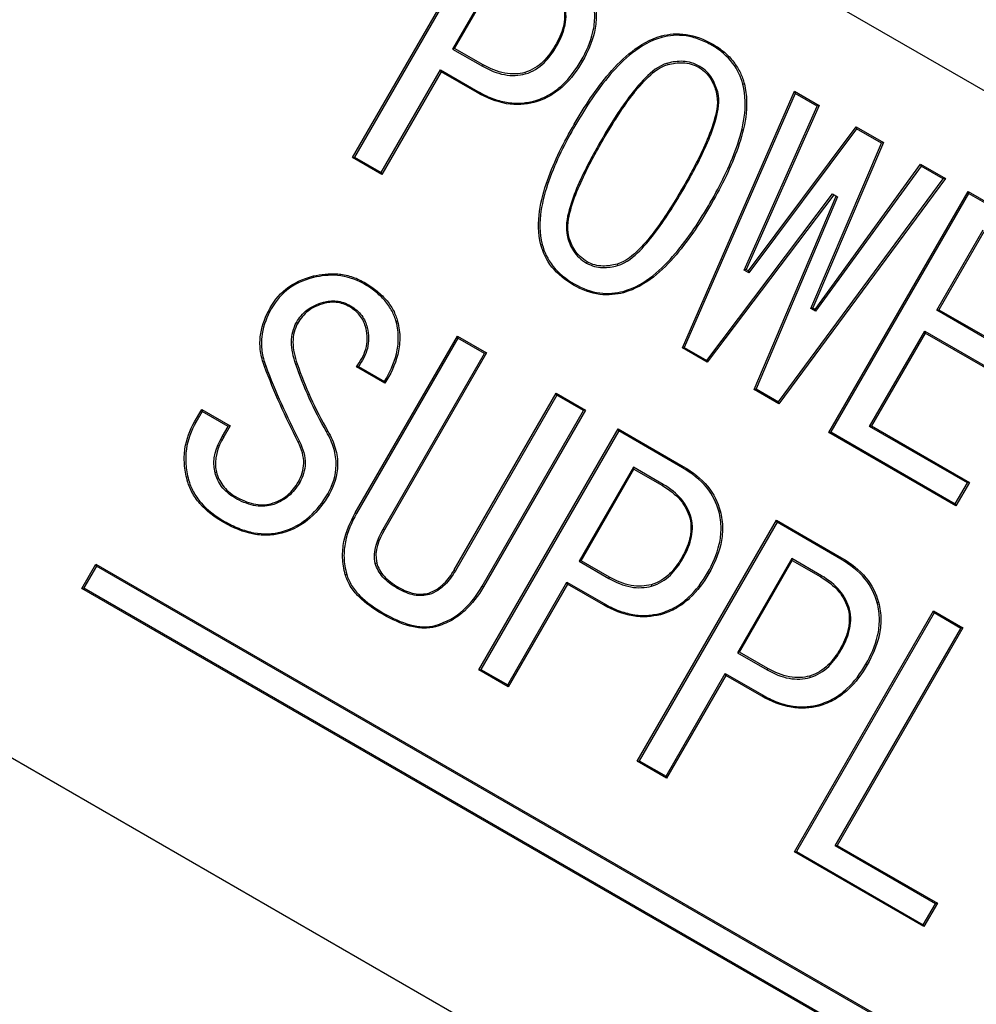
# Model space of a CAD drawing. Header units: millimetres. Extents: x 19 to 819, y 19 to 629.
# Tile 7 of 17: x 172.67 to 179.48, y 201.23 to 208.24. Entities that reach past the tile are written whole.
import ezdxf

# ---------------------------------------------------------------- set-up
doc = ezdxf.new("R2010")
doc.units = ezdxf.units.MM
doc.header["$LTSCALE"] = 3
doc.linetypes.add('SLD-Center', pattern=[19.05, 15.24, -1.27, 1.27, -1.27])
doc.linetypes.add('SLD-Solid', pattern=[0])
doc.layers.add('CENTER', color=40, linetype='SLD-Center')
doc.layers.add('DIMENSIONS', color=140, linetype='SLD-Solid', lineweight=25)
doc.styles.add('SLDTEXTSTYLE0', font='TXT', dxfattribs={"width": 0.7})
doc.dimstyles.new('SLDDIMSTYLE3', dxfattribs={"dimtxt": 6.474023, "dimasz": 9.906, "dimexe": 0, "dimexo": 0.0625, "dimgap": 1.618506, "dimtad": 0, "dimtih": 1, "dimtoh": 1, "dimrnd": 1e-09, "dimzin": 4, "dimdsep": 46, "dimtxsty": 'SLDTEXTSTYLE0', "dimsah": 1, "dimcen": 0, "dimadec": 0, "dimazin": 1, "dimtfac": 1, "dimtofl": 0, "dimtmove": 0, "dimatfit": 3, "dimfxl": 0, "dimfrac": 2, "dimtolj": 1, "dimtzin": 12, "dimarcsym": 0})

# ---------------------------------------------------------------- blocks, each defined once
blk = doc.blocks.new('_D_6')
at = {"layer": 'DIMENSIONS'}
for p, q in [((160.0161, 192.1623), (133.1871, 162.2732)), ((87.6302, 171.6747), (85.4563, 171.6747)), ((85.4563, 171.6747), (85.4563, 161.3854)), ((106.8684, 171.6747), (109.0424, 171.6747)), ((109.0424, 171.6747), (109.0424, 161.3854)), ((133.1871, 162.2732), (116.5183, 162.2732)), ((85.4563, 161.3854), (87.6302, 161.3854)), ((109.0424, 161.3854), (106.8684, 161.3854))]:
    blk.add_line(p, q, dxfattribs=at)
blk.add_solid([(160.0161, 192.1623), (152.2649, 185.8085), (154.5331, 183.7725)], dxfattribs=at)
at = {"layer": 'DIMENSIONS', "char_height": 6.35, "attachment_point": 1, "style": 'SLDTEXTSTYLE0'}
for s, insert in [('%%c', (82.7428, 181.3097)), ('70.0', (92.5177, 181.3097)), ('2.76', (87.6302, 169.571)), ('B.C.', (88.3064, 157.8323))]:
    blk.add_mtext(s, dxfattribs=dict(at, insert=insert))

msp = doc.modelspace()

# ---------------------------------------------------------------- linework, layer by layer
for p, q in [((196.988091, 197.659061), (172.226384, 211.955239)), ((175.038578, 207.25917), (176.029727, 208.97589)), ((176.033298, 208.961478), (175.052455, 207.262609)), ((176.137966, 208.702607), (175.751012, 208.032383)), ((175.765279, 208.036496), (176.141927, 208.68887)), ((177.23771, 208.125805), (177.240121, 208.115497)), ((175.765279, 208.036496), (175.751012, 208.032383)), ((175.751012, 208.032383), (175.962562, 207.910245)), ((175.967841, 207.919547), (175.765279, 208.036496)), ((176.481837, 208.057272), (176.490563, 208.051784)), ((177.603251, 208.067415), (177.5979, 208.058153)), ((176.675592, 207.945408), (176.666477, 207.950221)), ((175.243051, 207.152568), (175.665085, 207.883552)), ((175.669045, 207.869815), (175.247011, 207.138831)), ((175.669045, 207.869815), (175.665085, 207.883552)), ((175.665085, 207.883552), (175.929319, 207.730997)), ((175.924449, 207.722358), (175.669045, 207.869815)), ((175.967841, 207.919547), (175.962562, 207.910245)), ((176.265285, 207.865245), (176.267769, 207.854952)), ((177.284737, 207.922513), (177.281886, 207.932133)), ((177.506641, 207.900082), (177.51173, 207.908607)), ((177.387122, 205.903238), (178.184516, 207.731822)), ((177.628212, 207.724208), (177.637953, 207.726613)), ((178.184516, 207.731822), (178.360656, 207.630127)), ((178.184516, 207.731822), (178.189151, 207.716796)), ((178.189151, 207.716796), (177.400048, 205.907225)), ((178.34727, 207.625506), (178.189151, 207.716796)), ((177.826168, 206.458524), (178.34727, 207.625506)), ((178.360656, 207.630127), (177.839555, 206.463146)), ((178.360656, 207.630127), (178.34727, 207.625506)), ((176.616837, 207.497879), (176.625561, 207.492391)), ((177.857169, 206.452976), (178.624868, 207.477585)), ((178.627432, 207.463754), (177.859733, 206.439146)), ((178.624868, 207.477585), (178.818622, 207.365721)), ((178.624868, 207.477585), (178.627432, 207.463754)), ((178.805363, 207.361026), (178.627432, 207.463754)), ((176.819399, 207.380929), (176.810276, 207.385727)), ((178.301875, 206.183875), (178.805363, 207.361026)), ((178.818622, 207.365721), (178.315135, 206.18857)), ((178.818622, 207.365721), (178.805363, 207.361026)), ((175.038578, 207.25917), (175.052455, 207.262609)), ((175.247011, 207.138831), (175.038578, 207.25917)), ((175.052455, 207.262609), (175.243051, 207.152568)), ((178.332749, 206.1784), (179.082834, 207.213178)), ((179.085525, 207.199274), (178.33544, 206.164496)), ((179.082834, 207.213178), (179.258974, 207.111483)), ((179.082834, 207.213178), (179.085525, 207.199274)), ((179.243644, 207.107984), (179.085525, 207.199274)), ((175.247011, 207.138831), (175.243051, 207.152568)), ((178.071061, 205.519816), (179.243644, 207.107984)), ((179.258974, 207.111483), (178.074071, 205.506628)), ((179.258974, 207.111483), (179.243644, 207.107984)), ((177.391856, 207.050421), (177.400589, 207.04495)), ((177.560335, 205.814684), (178.45484, 207.000357)), ((178.463785, 206.995193), (177.563262, 205.801543)), ((177.89793, 205.608323), (178.481399, 206.985023)), ((178.490344, 206.979859), (177.910774, 205.612358)), ((178.429288, 205.301543), (179.420437, 207.018263)), ((179.424008, 207.003851), (178.443165, 205.304981)), ((178.45484, 207.000357), (178.490344, 206.979859)), ((179.420437, 207.018263), (180.280591, 206.521653)), ((179.420437, 207.018263), (179.424008, 207.003851)), ((180.266324, 206.517539), (179.424008, 207.003851)), ((177.594418, 206.933472), (177.585304, 206.938283)), ((179.197654, 206.171634), (179.528676, 206.74498)), ((176.577958, 206.698335), (176.567789, 206.695397)), ((179.532636, 206.731243), (179.211921, 206.175747)), ((176.708336, 206.517377), (176.703108, 206.508032)), ((176.921432, 206.50003), (176.923909, 206.489735)), ((177.839555, 206.463146), (177.826168, 206.458524)), ((177.839555, 206.463146), (177.857169, 206.452976)), ((177.859733, 206.439146), (177.826168, 206.458524)), ((177.857169, 206.452976), (177.859733, 206.439146)), ((174.834037, 206.220148), (174.831334, 206.22981)), ((175.01935, 206.195356), (175.024315, 206.203956)), ((178.315135, 206.18857), (178.301875, 206.183875)), ((178.33544, 206.164496), (178.301875, 206.183875)), ((178.315135, 206.18857), (178.332749, 206.1784)), ((178.332749, 206.1784), (178.33544, 206.164496)), ((179.211921, 206.175747), (179.197654, 206.171634)), ((179.796533, 205.825871), (179.197654, 206.171634)), ((179.211921, 206.175747), (179.810799, 205.829984)), ((174.647994, 206.080963), (174.638851, 206.085737)), ((175.133476, 206.047266), (175.143219, 206.049683)), ((175.057389, 204.72904), (175.784508, 205.988446)), ((175.788079, 205.974034), (175.066179, 204.723666)), ((175.784508, 205.988446), (175.992941, 205.868107)), ((175.784508, 205.988446), (175.788079, 205.974034)), ((175.978675, 205.863994), (175.788079, 205.974034)), ((178.719688, 205.343772), (179.111727, 206.022803)), ((179.115687, 206.009065), (178.733955, 205.347885)), ((179.111727, 206.022803), (179.710605, 205.67704)), ((179.115687, 206.009065), (179.111727, 206.022803)), ((179.714566, 205.663303), (179.115687, 206.009065)), ((177.387122, 205.903238), (177.400048, 205.907225)), ((177.563262, 205.801543), (177.387122, 205.903238)), ((177.400048, 205.907225), (177.560335, 205.814684)), ((175.256668, 204.613442), (175.978675, 205.863994)), ((175.992941, 205.868107), (175.265823, 204.608701)), ((175.992941, 205.868107), (175.978675, 205.863994)), ((174.644174, 205.7896), (174.634263, 205.785834)), ((175.269206, 205.651849), (175.066644, 205.768798)), ((175.081312, 205.771781), (175.265387, 205.665505)), ((177.563262, 205.801543), (177.560335, 205.814684)), ((175.761952, 204.32226), (176.489071, 205.581667)), ((176.492642, 205.567255), (175.770631, 204.316694)), ((176.489071, 205.581667), (176.697504, 205.461328)), ((176.489071, 205.581667), (176.492642, 205.567255)), ((176.683238, 205.457214), (176.492642, 205.567255)), ((177.89793, 205.608323), (177.910774, 205.612358)), ((178.074071, 205.506628), (177.89793, 205.608323)), ((177.910774, 205.612358), (178.071061, 205.519816)), ((168.189984, 205.536691), (193.447665, 190.954162)), ((178.074071, 205.506628), (178.071061, 205.519816)), ((173.913261, 205.37786), (173.964108, 205.46593)), ((173.96768, 205.451518), (173.922059, 205.372502)), ((173.964108, 205.46593), (174.16667, 205.348981)), ((173.964108, 205.46593), (173.96768, 205.451518)), ((174.152404, 205.344868), (173.96768, 205.451518)), ((175.961317, 204.206812), (176.683238, 205.457214)), ((176.697504, 205.461328), (175.970386, 204.201921)), ((176.697504, 205.461328), (176.683238, 205.457214)), ((174.111762, 205.274474), (174.152404, 205.344868)), ((174.16667, 205.348981), (174.120908, 205.269718)), ((174.16667, 205.348981), (174.152404, 205.344868)), ((178.733955, 205.347885), (178.719688, 205.343772)), ((179.415444, 204.942077), (178.719688, 205.343772)), ((178.733955, 205.347885), (179.429711, 204.94619)), ((174.120908, 205.269718), (174.111762, 205.274474)), ((175.938274, 203.610709), (176.929423, 205.327429)), ((176.932994, 205.313017), (175.952151, 203.614148)), ((176.929423, 205.327429), (177.39326, 205.059633)), ((176.929423, 205.327429), (176.932994, 205.313017)), ((177.387823, 205.050422), (176.932994, 205.313017)), ((178.429288, 205.301543), (178.443165, 205.304981)), ((179.333477, 204.779509), (178.429288, 205.301543)), ((178.443165, 205.304981), (179.329516, 204.793246)), ((174.651788, 205.233297), (174.660801, 205.237583)), ((174.06933, 205.017671), (174.059177, 205.014684)), ((177.037662, 205.054146), (176.650708, 204.383923)), ((176.664975, 204.388036), (177.041623, 205.040409)), ((177.249212, 204.932008), (177.037662, 205.054146)), ((177.041623, 205.040409), (177.037662, 205.054146)), ((177.041623, 205.040409), (177.244184, 204.92346)), ((174.653052, 204.950741), (174.661791, 204.945271)), ((177.244184, 204.92346), (177.249212, 204.932008)), ((179.329516, 204.793246), (179.415444, 204.942077)), ((179.429711, 204.94619), (179.333477, 204.779509)), ((179.429711, 204.94619), (179.415444, 204.942077)), ((174.204793, 204.84552), (174.199424, 204.836269)), ((174.45684, 204.793942), (174.459335, 204.783657)), ((179.333477, 204.779509), (179.329516, 204.793246)), ((174.121089, 204.659862), (174.126021, 204.668466)), ((177.065575, 202.959862), (178.056724, 204.676582)), ((178.060295, 204.66217), (177.079452, 202.9633)), ((177.439557, 204.692364), (177.449335, 204.694636)), ((178.056724, 204.676582), (178.520561, 204.408785)), ((178.056724, 204.676582), (178.060295, 204.66217)), ((178.515124, 204.399574), (178.060295, 204.66217)), ((175.265823, 204.608701), (175.256668, 204.613442)), ((173.110605, 204.191009), (173.210605, 204.364214)), ((173.210605, 204.364214), (180.138808, 200.364214)), ((173.210605, 204.364214), (173.214176, 204.349802)), ((175.210523, 204.370546), (175.20036, 204.367563)), ((176.664975, 204.388036), (176.650708, 204.383923)), ((176.650708, 204.383923), (176.862258, 204.261784)), ((176.867537, 204.271087), (176.664975, 204.388036)), ((177.381533, 204.408811), (177.390259, 204.403324)), ((178.164963, 204.403299), (177.778009, 203.733075)), ((177.792276, 203.737188), (178.168923, 204.389562)), ((178.376513, 204.28116), (178.164963, 204.403299)), ((178.168923, 204.389562), (178.164963, 204.403299)), ((178.168923, 204.389562), (178.371485, 204.272612)), ((173.214176, 204.349802), (173.124482, 204.194447)), ((180.124542, 200.3601), (173.214176, 204.349802)), ((175.761952, 204.32226), (175.770631, 204.316694)), ((177.575287, 204.296947), (177.566173, 204.30176)), ((176.142747, 203.504108), (176.564781, 204.235092)), ((176.568741, 204.221354), (176.146707, 203.49037)), ((176.564781, 204.235092), (176.829015, 204.082536)), ((176.568741, 204.221354), (176.564781, 204.235092)), ((176.824145, 204.073897), (176.568741, 204.221354)), ((176.867537, 204.271087), (176.862258, 204.261784)), ((177.164981, 204.216784), (177.167465, 204.206491)), ((178.371485, 204.272612), (178.376513, 204.28116)), ((173.110605, 204.191009), (173.124482, 204.194447)), ((180.038808, 200.191009), (173.110605, 204.191009)), ((173.124482, 204.194447), (180.034848, 200.204746)), ((175.359877, 204.202117), (175.354452, 204.192899)), ((175.363423, 204.18772), (175.354452, 204.192899)), ((175.359877, 204.202117), (175.368684, 204.197032)), ((175.368684, 204.197032), (175.363423, 204.18772)), ((175.580418, 204.156986), (175.5831, 204.146734)), ((175.257197, 204.00393), (175.248389, 204.009014)), ((175.253436, 204.017551), (175.262067, 204.012569)), ((178.184069, 202.314099), (179.175218, 204.030819)), ((179.178789, 204.016407), (178.197946, 202.317538)), ((178.566858, 204.041517), (178.576635, 204.043789)), ((179.175218, 204.030819), (179.383651, 203.91048)), ((179.175218, 204.030819), (179.178789, 204.016407)), ((179.369384, 203.906367), (179.178789, 204.016407)), ((178.474469, 202.356328), (179.369384, 203.906367)), ((179.383651, 203.91048), (178.488736, 202.360441)), ((179.383651, 203.91048), (179.369384, 203.906367)), ((177.792276, 203.737188), (177.778009, 203.733075)), ((177.778009, 203.733075), (177.989559, 203.610937)), ((177.994838, 203.620239), (177.792276, 203.737188)), ((178.508834, 203.757964), (178.51756, 203.752476)), ((175.938274, 203.610709), (175.952151, 203.614148)), ((176.146707, 203.49037), (175.938274, 203.610709)), ((175.952151, 203.614148), (176.142747, 203.504108)), ((177.994838, 203.620239), (177.989559, 203.610937)), ((178.702588, 203.6461), (178.693473, 203.650912)), ((177.270048, 202.85326), (177.692081, 203.584244)), ((177.696042, 203.570507), (177.274008, 202.839523)), ((177.696042, 203.570507), (177.692081, 203.584244)), ((177.692081, 203.584244), (177.956315, 203.431689)), ((177.951446, 203.423049), (177.696042, 203.570507)), ((178.292282, 203.565937), (178.294766, 203.555644)), ((176.146707, 203.49037), (176.142747, 203.504108)), ((177.065575, 202.959862), (177.079452, 202.9633)), ((177.274008, 202.839523), (177.065575, 202.959862)), ((177.079452, 202.9633), (177.270048, 202.85326)), ((177.274008, 202.839523), (177.270048, 202.85326)), ((178.488736, 202.360441), (178.474469, 202.356328)), ((179.187839, 201.944464), (178.474469, 202.356328)), ((178.488736, 202.360441), (179.202106, 201.948577)), ((178.184069, 202.314099), (178.197946, 202.317538)), ((179.105872, 201.781896), (178.184069, 202.314099)), ((178.197946, 202.317538), (179.101911, 201.795633)), ((179.101911, 201.795633), (179.187839, 201.944464)), ((179.202106, 201.948577), (179.105872, 201.781896)), ((179.202106, 201.948577), (179.187839, 201.944464)), ((179.105872, 201.781896), (179.101911, 201.795633))]:
    msp.add_line(p, q)
at = {"flags": 128}
for points in [[(175.924449, 207.722358), (175.927176, 207.727196), (175.929319, 207.730997)], [(177.827782, 207.785127), (177.822109, 207.783403), (177.817652, 207.782047)], [(176.329927, 207.651783), (176.328346, 207.657176), (176.327105, 207.661413)], [(176.378388, 206.637416), (176.383852, 206.638727), (176.388146, 206.639757)], [(174.759226, 206.415995), (174.760432, 206.410187), (174.76138, 206.405624)], [(175.121044, 206.371497), (175.118071, 206.366296), (175.115734, 206.36221)], [(176.612102, 206.350695), (176.614878, 206.355506), (176.617058, 206.359286)], [(176.96846, 206.296738), (176.96687, 206.302128), (176.965621, 206.306363)], [(174.438985, 206.166406), (174.443998, 206.163565), (174.447938, 206.161333)], [(175.359467, 206.092931), (175.353781, 206.091251), (175.349314, 206.089931)], [(174.410738, 205.771719), (174.416044, 205.773523), (174.420214, 205.774941)], [(175.066644, 205.768798), (175.074864, 205.770465), (175.081312, 205.771781)], [(175.269206, 205.651849), (175.267072, 205.659494), (175.265387, 205.665505)], [(173.913261, 205.37786), (173.918188, 205.374859), (173.922059, 205.372502)], [(174.861527, 205.31183), (174.856383, 205.308822), (174.852341, 205.306459)], [(177.39326, 205.059633), (177.390216, 205.054475), (177.387823, 205.050422)], [(173.860953, 204.961837), (173.866417, 204.96315), (173.87071, 204.964183)], [(174.870868, 204.860213), (174.865741, 204.862871), (174.861713, 204.864959)], [(175.057389, 204.72904), (175.062311, 204.726031), (175.066179, 204.723666)], [(177.656741, 204.743114), (177.651058, 204.741428), (177.646593, 204.740104)], [(174.535373, 204.584203), (174.533793, 204.589595), (174.532552, 204.593832)], [(178.520561, 204.408785), (178.517516, 204.403627), (178.515124, 204.399574)], [(174.986892, 204.28829), (174.99233, 204.289694), (174.996604, 204.290796)], [(175.970386, 204.201921), (175.965307, 204.20466), (175.961317, 204.206812)], [(176.824145, 204.073897), (176.826872, 204.078735), (176.829015, 204.082536)], [(178.784042, 204.092266), (178.778359, 204.090581), (178.773894, 204.089256)], [(175.248389, 204.009014), (175.251216, 204.013795), (175.253436, 204.017551)], [(175.257197, 204.00393), (175.259924, 204.008767), (175.262067, 204.012569)], [(177.229623, 204.003323), (177.228042, 204.008715), (177.226801, 204.012953)], [(175.629805, 203.917104), (175.628245, 203.922503), (175.627019, 203.926745)], [(177.951446, 203.423049), (177.954173, 203.427887), (177.956315, 203.431689)], [(178.356923, 203.352475), (178.355343, 203.357868), (178.354102, 203.362105)]]:
    msp.add_lwpolyline(points, dxfattribs=at)
msp.add_circle((183.395541, 218.20843), 50)
for points, knots in [([(176.666477, 207.950221), (176.701992, 208.014271), (176.732859, 208.08121), (176.757921, 208.190777), (176.762633, 208.228859), (176.762556, 208.306841), (176.756718, 208.347225), (176.746897, 208.388564)], [0, 0, 0, 0, 0.5, 0.5, 0.75, 0.75, 1, 1, 1, 1]), ([(176.757045, 208.391575), (176.767045, 208.349496), (176.773006, 208.308402), (176.773171, 208.229079), (176.768453, 208.190361), (176.743088, 208.078748), (176.711742, 208.010595), (176.675592, 207.945408)], [0, 0, 0, 0, 0.25, 0.25, 0.5, 0.5, 1, 1, 1, 1]), ([(176.539862, 208.340825), (176.552067, 208.287034), (176.549795, 208.236455), (176.525897, 208.142196), (176.504842, 208.099081), (176.481837, 208.057272)], [0, 0, 0, 0, 0.5, 0.5, 1, 1, 1, 1]), ([(176.490563, 208.051784), (176.514188, 208.09472), (176.535727, 208.139027), (176.560062, 208.235949), (176.562176, 208.287843), (176.549639, 208.343097)], [0, 0, 0, 0, 0.5, 0.5, 1, 1, 1, 1]), ([(176.616837, 207.497879), (176.690659, 207.624436), (176.770502, 207.747688), (176.915332, 207.915624), (176.967738, 207.969076), (177.088045, 208.062253), (177.155143, 208.101834), (177.23771, 208.125805)], [0, 0, 0, 0, 0.5, 0.5, 0.75, 0.75, 1, 1, 1, 1]), ([(177.240121, 208.115497), (177.158639, 208.091825), (177.091919, 208.052284), (176.972636, 207.959404), (176.921158, 207.906634), (176.777756, 207.739941), (176.698716, 207.617802), (176.625561, 207.492391)], [0, 0, 0, 0, 0.25, 0.25, 0.5, 0.5, 1, 1, 1, 1]), ([(177.23771, 208.125805), (177.264735, 208.132134), (177.29209, 208.137783), (177.350143, 208.142165), (177.381149, 208.140834), (177.477057, 208.127095), (177.542259, 208.101362), (177.603251, 208.067415)], [0, 0, 0, 0, 0.25, 0.25, 0.5, 0.5, 1, 1, 1, 1]), ([(177.5979, 208.058153), (177.568203, 208.074676), (177.538089, 208.089767), (177.475733, 208.112651), (177.443654, 208.121004), (177.381897, 208.130047), (177.351149, 208.131529), (177.293523, 208.127291), (177.266649, 208.121704), (177.240121, 208.115497)], [0, 0, 0, 0, 0.25, 0.25, 0.5, 0.5, 0.75, 0.75, 1, 1, 1, 1]), ([(176.481837, 208.057272), (176.457148, 208.016471), (176.43033, 207.976683), (176.360799, 207.908963), (176.317901, 207.881548), (176.265285, 207.865245)], [0, 0, 0, 0, 0.5, 0.5, 1, 1, 1, 1]), ([(176.267769, 207.854952), (176.32187, 207.871715), (176.365835, 207.899524), (176.437582, 207.969045), (176.465193, 208.009857), (176.490563, 208.051784)], [0, 0, 0, 0, 0.5, 0.5, 1, 1, 1, 1]), ([(177.817652, 207.782047), (177.802147, 207.832822), (177.781747, 207.883526), (177.706978, 207.981497), (177.655203, 208.023794), (177.5979, 208.058153)], [0, 0, 0, 0, 0.5, 0.5, 1, 1, 1, 1]), ([(177.603251, 208.067415), (177.632375, 208.049958), (177.660335, 208.031301), (177.710643, 207.988204), (177.733367, 207.96441), (177.771126, 207.915105), (177.78727, 207.889078), (177.811484, 207.837165), (177.819839, 207.81115), (177.827782, 207.785127)], [0, 0, 0, 0, 0.25, 0.25, 0.5, 0.5, 0.75, 0.75, 1, 1, 1, 1]), ([(176.327105, 207.661413), (176.367827, 207.673581), (176.405708, 207.688722), (176.473237, 207.727623), (176.503828, 207.750712), (176.586225, 207.827229), (176.62876, 207.88743), (176.666477, 207.950221)], [0, 0, 0, 0, 0.25, 0.25, 0.5, 0.5, 1, 1, 1, 1]), ([(176.675592, 207.945408), (176.637265, 207.881593), (176.593954, 207.82042), (176.510181, 207.742757), (176.478929, 207.719199), (176.409908, 207.679521), (176.371318, 207.664148), (176.329927, 207.651783)], [0, 0, 0, 0, 0.5, 0.5, 0.75, 0.75, 1, 1, 1, 1]), ([(177.51173, 207.908607), (177.492318, 207.918922), (177.472657, 207.928228), (177.431696, 207.940213), (177.411272, 207.943416), (177.352133, 207.94665), (177.316155, 207.940429), (177.281886, 207.932133)], [0, 0, 0, 0, 0.25, 0.25, 0.5, 0.5, 1, 1, 1, 1]), ([(177.284737, 207.922513), (177.317813, 207.93052), (177.352668, 207.936548), (177.409405, 207.933595), (177.42927, 207.930499), (177.468285, 207.919242), (177.487779, 207.910104), (177.506641, 207.900082)], [0, 0, 0, 0, 0.5, 0.5, 0.75, 0.75, 1, 1, 1, 1]), ([(175.962562, 207.910245), (176.012966, 207.882177), (176.066175, 207.859696), (176.172408, 207.840208), (176.222362, 207.844485), (176.267769, 207.854952)], [0, 0, 0, 0, 0.5, 0.5, 1, 1, 1, 1]), ([(176.265285, 207.865245), (176.221246, 207.855093), (176.173342, 207.85089), (176.069401, 207.869952), (176.017246, 207.892036), (175.967841, 207.919547)], [0, 0, 0, 0, 0.5, 0.5, 1, 1, 1, 1]), ([(177.281886, 207.932133), (177.213508, 207.91207), (177.167708, 207.870621), (177.080245, 207.78435), (177.042065, 207.737431), (176.933687, 207.592475), (176.870617, 207.489812), (176.810276, 207.385727)], [0, 0, 0, 0, 0.25, 0.25, 0.5, 0.5, 1, 1, 1, 1]), ([(176.819399, 207.380929), (176.879014, 207.483763), (176.941332, 207.585325), (177.048316, 207.728794), (177.086032, 207.775511), (177.171922, 207.86067), (177.217956, 207.902918), (177.284737, 207.922513)], [0, 0, 0, 0, 0.5, 0.5, 0.75, 0.75, 1, 1, 1, 1]), ([(177.506641, 207.900082), (177.523582, 207.888815), (177.540366, 207.877405), (177.568188, 207.849353), (177.579328, 207.834075), (177.607774, 207.787505), (177.618511, 207.755694), (177.628212, 207.724208)], [0, 0, 0, 0, 0.25, 0.25, 0.5, 0.5, 1, 1, 1, 1]), ([(177.637953, 207.726613), (177.627882, 207.759297), (177.61649, 207.792558), (177.587092, 207.840367), (177.575395, 207.856283), (177.54662, 207.885103), (177.529273, 207.89694), (177.51173, 207.908607)], [0, 0, 0, 0, 0.5, 0.5, 0.75, 0.75, 1, 1, 1, 1]), ([(176.329927, 207.651783), (176.269919, 207.637941), (176.205257, 207.631415), (176.06359, 207.655134), (175.991934, 207.685171), (175.924449, 207.722358)], [0, 0, 0, 0, 0.5, 0.5, 1, 1, 1, 1]), ([(175.929319, 207.730997), (175.962255, 207.71285), (175.995525, 207.695866), (176.064242, 207.66952), (176.099862, 207.65927), (176.168746, 207.647483), (176.202962, 207.645443), (176.267397, 207.649076), (176.297593, 207.654616), (176.327105, 207.661413)], [0, 0, 0, 0, 0.25, 0.25, 0.5, 0.5, 0.75, 0.75, 1, 1, 1, 1]), ([(177.628212, 207.724208), (177.644689, 207.656346), (177.631106, 207.595804), (177.600297, 207.478728), (177.578752, 207.422838), (177.507943, 207.258285), (177.451172, 207.153583), (177.391856, 207.050421)], [0, 0, 0, 0, 0.25, 0.25, 0.5, 0.5, 1, 1, 1, 1]), ([(177.400589, 207.04495), (177.460538, 207.149213), (177.517865, 207.255058), (177.589249, 207.421471), (177.610798, 207.478031), (177.641663, 207.596411), (177.654598, 207.658059), (177.637953, 207.726613)], [0, 0, 0, 0, 0.5, 0.5, 0.75, 0.75, 1, 1, 1, 1]), ([(177.585304, 206.938283), (177.657348, 207.064366), (177.723611, 207.193927), (177.796309, 207.401341), (177.816259, 207.472763), (177.836998, 207.622136), (177.83798, 207.69929), (177.817652, 207.782047)], [0, 0, 0, 0, 0.5, 0.5, 0.75, 0.75, 1, 1, 1, 1]), ([(177.827782, 207.785127), (177.848215, 207.702004), (177.847607, 207.623716), (177.826925, 207.472525), (177.807027, 207.40084), (177.733889, 207.19136), (177.667094, 207.060657), (177.594418, 206.933472)], [0, 0, 0, 0, 0.25, 0.25, 0.5, 0.5, 1, 1, 1, 1]), ([(176.378388, 206.637416), (176.358419, 206.721499), (176.358717, 206.80054), (176.380516, 206.953345), (176.401146, 207.025722), (176.475694, 207.237336), (176.543333, 207.369266), (176.616837, 207.497879)], [0, 0, 0, 0, 0.25, 0.25, 0.5, 0.5, 1, 1, 1, 1]), ([(176.625561, 207.492391), (176.552649, 207.364814), (176.485407, 207.2337), (176.411373, 207.024184), (176.390722, 206.951985), (176.368971, 206.801494), (176.368309, 206.723442), (176.388146, 206.639757)], [0, 0, 0, 0, 0.5, 0.5, 0.75, 0.75, 1, 1, 1, 1]), ([(176.810276, 207.385727), (176.749494, 207.280044), (176.69131, 207.172796), (176.618601, 207.004276), (176.596609, 206.947024), (176.564522, 206.827381), (176.552109, 206.764644), (176.567789, 206.695397)], [0, 0, 0, 0, 0.5, 0.5, 0.75, 0.75, 1, 1, 1, 1]), ([(176.577958, 206.698335), (176.562447, 206.766834), (176.57543, 206.828556), (176.60752, 206.946876), (176.62948, 207.003548), (176.701606, 207.170203), (176.759242, 207.276335), (176.819399, 207.380929)], [0, 0, 0, 0, 0.25, 0.25, 0.5, 0.5, 1, 1, 1, 1]), ([(177.391856, 207.050421), (177.331407, 206.94612), (177.268277, 206.843084), (177.160087, 206.697376), (177.121927, 206.649944), (177.035558, 206.56303), (176.988304, 206.520788), (176.921432, 206.50003)], [0, 0, 0, 0, 0.5, 0.5, 0.75, 0.75, 1, 1, 1, 1]), ([(176.923909, 206.489735), (176.992764, 206.511104), (177.03943, 206.55248), (177.12722, 206.64023), (177.165955, 206.68806), (177.275546, 206.835268), (177.339417, 206.9394), (177.400589, 207.04495)], [0, 0, 0, 0, 0.25, 0.25, 0.5, 0.5, 1, 1, 1, 1]), ([(176.965621, 206.306363), (177.047685, 206.33093), (177.115218, 206.370535), (177.235308, 206.465244), (177.287185, 206.518844), (177.431605, 206.687962), (177.511319, 206.811428), (177.585304, 206.938283)], [0, 0, 0, 0, 0.25, 0.25, 0.5, 0.5, 1, 1, 1, 1]), ([(177.594418, 206.933472), (177.51974, 206.805426), (177.439033, 206.680593), (177.293229, 206.510334), (177.240353, 206.456032), (177.119625, 206.361344), (177.051588, 206.321583), (176.96846, 206.296738)], [0, 0, 0, 0, 0.5, 0.5, 0.75, 0.75, 1, 1, 1, 1]), ([(176.567789, 206.695397), (176.577753, 206.661524), (176.590523, 206.62702), (176.622554, 206.577882), (176.635687, 206.561603), (176.666285, 206.53231), (176.684368, 206.519749), (176.703108, 206.508032)], [0, 0, 0, 0, 0.5, 0.5, 0.75, 0.75, 1, 1, 1, 1]), ([(176.708336, 206.517377), (176.690332, 206.528634), (176.673059, 206.54059), (176.643328, 206.569104), (176.630815, 206.584654), (176.599699, 206.632572), (176.587566, 206.665671), (176.577958, 206.698335)], [0, 0, 0, 0, 0.25, 0.25, 0.5, 0.5, 1, 1, 1, 1]), ([(176.612102, 206.350695), (176.552595, 206.386326), (176.497489, 206.429907), (176.418302, 206.529563), (176.394357, 206.584155), (176.378388, 206.637416)], [0, 0, 0, 0, 0.5, 0.5, 1, 1, 1, 1]), ([(176.388146, 206.639757), (176.403745, 206.587779), (176.426097, 206.535866), (176.504736, 206.436639), (176.558566, 206.39432), (176.617058, 206.359286)], [0, 0, 0, 0, 0.5, 0.5, 1, 1, 1, 1]), ([(176.703108, 206.508032), (176.721987, 206.498671), (176.740918, 206.489546), (176.780454, 206.479025), (176.799961, 206.476879), (176.856485, 206.475333), (176.89064, 206.48213), (176.923909, 206.489735)], [0, 0, 0, 0, 0.25, 0.25, 0.5, 0.5, 1, 1, 1, 1]), ([(176.921432, 206.50003), (176.8892, 206.492662), (176.855958, 206.48604), (176.80151, 206.487466), (176.782402, 206.489564), (176.744719, 206.499584), (176.726508, 206.508366), (176.708336, 206.517377)], [0, 0, 0, 0, 0.5, 0.5, 0.75, 0.75, 1, 1, 1, 1]), ([(174.438985, 206.166406), (174.470853, 206.224719), (174.509998, 206.279221), (174.61695, 206.365846), (174.683725, 206.396442), (174.759226, 206.415995)], [0, 0, 0, 0, 0.5, 0.5, 1, 1, 1, 1]), ([(174.76138, 206.405624), (174.687418, 206.386453), (174.622603, 206.356915), (174.517477, 206.27192), (174.479193, 206.218501), (174.447938, 206.161333)], [0, 0, 0, 0, 0.5, 0.5, 1, 1, 1, 1]), ([(174.759226, 206.415995), (174.813671, 206.427483), (174.87112, 206.435142), (174.963454, 206.428071), (174.995889, 206.421857), (175.059172, 206.402406), (175.09061, 206.387946), (175.121044, 206.371497)], [0, 0, 0, 0, 0.5, 0.5, 0.75, 0.75, 1, 1, 1, 1]), ([(175.115734, 206.36221), (175.056387, 206.394263), (174.992297, 206.415224), (174.870337, 206.424466), (174.81473, 206.416873), (174.76138, 206.405624)], [0, 0, 0, 0, 0.5, 0.5, 1, 1, 1, 1]), ([(175.349314, 206.089931), (175.341572, 206.115542), (175.33261, 206.14109), (175.305853, 206.191719), (175.288279, 206.217091), (175.247645, 206.264071), (175.224302, 206.286193), (175.172492, 206.327265), (175.144297, 206.344964), (175.115734, 206.36221)], [0, 0, 0, 0, 0.25, 0.25, 0.5, 0.5, 0.75, 0.75, 1, 1, 1, 1]), ([(175.121044, 206.371497), (175.15011, 206.353951), (175.178707, 206.335945), (175.230681, 206.294815), (175.255013, 206.271871), (175.296929, 206.2234), (175.314497, 206.198073), (175.342318, 206.145525), (175.351528, 206.119231), (175.359467, 206.092931)], [0, 0, 0, 0, 0.25, 0.25, 0.5, 0.5, 0.75, 0.75, 1, 1, 1, 1]), ([(176.96846, 206.296738), (176.915684, 206.284401), (176.860014, 206.276826), (176.735429, 206.293242), (176.671619, 206.317636), (176.612102, 206.350695)], [0, 0, 0, 0, 0.5, 0.5, 1, 1, 1, 1]), ([(176.617058, 206.359286), (176.675045, 206.327088), (176.73765, 206.303157), (176.857853, 206.286968), (176.913858, 206.294273), (176.965621, 206.306363)], [0, 0, 0, 0, 0.5, 0.5, 1, 1, 1, 1]), ([(174.638851, 206.085737), (174.65938, 206.118883), (174.683745, 206.14991), (174.74839, 206.199105), (174.787765, 206.217189), (174.831334, 206.22981)], [0, 0, 0, 0, 0.5, 0.5, 1, 1, 1, 1]), ([(174.834037, 206.220148), (174.7919, 206.207942), (174.753723, 206.190424), (174.691155, 206.142781), (174.667814, 206.112965), (174.647994, 206.080963)], [0, 0, 0, 0, 0.5, 0.5, 1, 1, 1, 1]), ([(174.831334, 206.22981), (174.86031, 206.236012), (174.890351, 206.241349), (174.940477, 206.235956), (174.957692, 206.232355), (174.991691, 206.220556), (175.008009, 206.212277), (175.024315, 206.203956)], [0, 0, 0, 0, 0.5, 0.5, 0.75, 0.75, 1, 1, 1, 1]), ([(175.01935, 206.195356), (175.003728, 206.203328), (174.987831, 206.211394), (174.955136, 206.222736), (174.93871, 206.226151), (174.89066, 206.231287), (174.862015, 206.226136), (174.834037, 206.220148)], [0, 0, 0, 0, 0.25, 0.25, 0.5, 0.5, 1, 1, 1, 1]), ([(175.133476, 206.047266), (175.124793, 206.074118), (175.115022, 206.101537), (175.086405, 206.140849), (175.075182, 206.153428), (175.048919, 206.176142), (175.034147, 206.18576), (175.01935, 206.195356)], [0, 0, 0, 0, 0.5, 0.5, 0.75, 0.75, 1, 1, 1, 1]), ([(175.024315, 206.203956), (175.039636, 206.19402), (175.05492, 206.184048), (175.081959, 206.16071), (175.093829, 206.147475), (175.123353, 206.107153), (175.134045, 206.078055), (175.143219, 206.049683)], [0, 0, 0, 0, 0.25, 0.25, 0.5, 0.5, 1, 1, 1, 1]), ([(174.410738, 205.771719), (174.398091, 205.807999), (174.387798, 205.843889), (174.378475, 205.913813), (174.378081, 205.948299), (174.388365, 206.048183), (174.410847, 206.10895), (174.438985, 206.166406)], [0, 0, 0, 0, 0.25, 0.25, 0.5, 0.5, 1, 1, 1, 1]), ([(174.447938, 206.161333), (174.420436, 206.105152), (174.398388, 206.045424), (174.388258, 205.948673), (174.388514, 205.915429), (174.397487, 205.846628), (174.407759, 205.810684), (174.420214, 205.774941)], [0, 0, 0, 0, 0.5, 0.5, 0.75, 0.75, 1, 1, 1, 1]), ([(174.634263, 205.785834), (174.615694, 205.840127), (174.603661, 205.894463), (174.603091, 205.995993), (174.616557, 206.043285), (174.638851, 206.085737)], [0, 0, 0, 0, 0.5, 0.5, 1, 1, 1, 1]), ([(174.647994, 206.080963), (174.62637, 206.039786), (174.613461, 205.995022), (174.614294, 205.894522), (174.626099, 205.84245), (174.644174, 205.7896)], [0, 0, 0, 0, 0.5, 0.5, 1, 1, 1, 1]), ([(175.066644, 205.768798), (175.094055, 205.807964), (175.118831, 205.849044), (175.145397, 205.942282), (175.145892, 205.993406), (175.133476, 206.047266)], [0, 0, 0, 0, 0.5, 0.5, 1, 1, 1, 1]), ([(175.143219, 206.049683), (175.155497, 205.996419), (175.155824, 205.945594), (175.131377, 205.852399), (175.108284, 205.810764), (175.081312, 205.771781)], [0, 0, 0, 0, 0.5, 0.5, 1, 1, 1, 1]), ([(175.265387, 205.665505), (175.301898, 205.726789), (175.333095, 205.791435), (175.359085, 205.897445), (175.364029, 205.934489), (175.364401, 206.010368), (175.358632, 206.049726), (175.349314, 206.089931)], [0, 0, 0, 0, 0.5, 0.5, 0.75, 0.75, 1, 1, 1, 1]), ([(175.359467, 206.092931), (175.369188, 206.051003), (175.37504, 206.01003), (175.374352, 205.931149), (175.368938, 205.892701), (175.340963, 205.782473), (175.307543, 205.715577), (175.269206, 205.651849)], [0, 0, 0, 0, 0.25, 0.25, 0.5, 0.5, 1, 1, 1, 1]), ([(174.651788, 205.233297), (174.606296, 205.322709), (174.562361, 205.412317), (174.481918, 205.591892), (174.445449, 205.681828), (174.410738, 205.771719)], [0, 0, 0, 0, 0.5, 0.5, 1, 1, 1, 1]), ([(174.420214, 205.774941), (174.454864, 205.68521), (174.491257, 205.595464), (174.571566, 205.416207), (174.61539, 205.326838), (174.660801, 205.237583)], [0, 0, 0, 0, 0.5, 0.5, 1, 1, 1, 1]), ([(174.852341, 205.306459), (174.807515, 205.385716), (174.7661, 205.465441), (174.694122, 205.625596), (174.66329, 205.705716), (174.634263, 205.785834)], [0, 0, 0, 0, 0.5, 0.5, 1, 1, 1, 1]), ([(174.644174, 205.7896), (174.673092, 205.709781), (174.703867, 205.629813), (174.775586, 205.470246), (174.816863, 205.3908), (174.861527, 205.31183)], [0, 0, 0, 0, 0.5, 0.5, 1, 1, 1, 1]), ([(173.860953, 204.961837), (173.851898, 205.000219), (173.84409, 205.038392), (173.838978, 205.112976), (173.840392, 205.149274), (173.855132, 205.254609), (173.880939, 205.317969), (173.913261, 205.37786)], [0, 0, 0, 0, 0.25, 0.25, 0.5, 0.5, 1, 1, 1, 1]), ([(173.922059, 205.372502), (173.890308, 205.313657), (173.864824, 205.251023), (173.850466, 205.147787), (173.849111, 205.111995), (173.854184, 205.039201), (173.861839, 205.00181), (173.87071, 204.964183)], [0, 0, 0, 0, 0.5, 0.5, 0.75, 0.75, 1, 1, 1, 1]), ([(174.861713, 204.864959), (174.894982, 204.927393), (174.920856, 204.994997), (174.922209, 205.107458), (174.916626, 205.147236), (174.893675, 205.226848), (174.87433, 205.266654), (174.852341, 205.306459)], [0, 0, 0, 0, 0.5, 0.5, 0.75, 0.75, 1, 1, 1, 1]), ([(174.861527, 205.31183), (174.884019, 205.271117), (174.903768, 205.230358), (174.927163, 205.148572), (174.932742, 205.108248), (174.931263, 204.99319), (174.904878, 204.924006), (174.870868, 204.860213)], [0, 0, 0, 0, 0.25, 0.25, 0.5, 0.5, 1, 1, 1, 1]), ([(174.653052, 204.950741), (174.67442, 204.990604), (174.689966, 205.034206), (174.691569, 205.129868), (174.677112, 205.182018), (174.651788, 205.233297)], [0, 0, 0, 0, 0.5, 0.5, 1, 1, 1, 1]), ([(174.660801, 205.237583), (174.687036, 205.184461), (174.701768, 205.130869), (174.699962, 205.031455), (174.68394, 204.986592), (174.661791, 204.945271)], [0, 0, 0, 0, 0.5, 0.5, 1, 1, 1, 1]), ([(177.39326, 205.059633), (177.459045, 205.019877), (177.520616, 204.97344), (177.6116, 204.86273), (177.639004, 204.802582), (177.656741, 204.743114)], [0, 0, 0, 0, 0.5, 0.5, 1, 1, 1, 1]), ([(174.199424, 204.836269), (174.162612, 204.858141), (174.12956, 204.885649), (174.082632, 204.948769), (174.068705, 204.98187), (174.059177, 205.014684)], [0, 0, 0, 0, 0.5, 0.5, 1, 1, 1, 1]), ([(174.06933, 205.017671), (174.078532, 204.985981), (174.092249, 204.953664), (174.137042, 204.893497), (174.169208, 204.866662), (174.204793, 204.84552)], [0, 0, 0, 0, 0.5, 0.5, 1, 1, 1, 1]), ([(177.646593, 204.740104), (177.629301, 204.798029), (177.602819, 204.856523), (177.513543, 204.965328), (177.452481, 205.011342), (177.387823, 205.050422)], [0, 0, 0, 0, 0.5, 0.5, 1, 1, 1, 1]), ([(174.121089, 204.659862), (174.057505, 204.697729), (173.997244, 204.742327), (173.929081, 204.820655), (173.909882, 204.848609), (173.879411, 204.905015), (173.869549, 204.933404), (173.860953, 204.961837)], [0, 0, 0, 0, 0.5, 0.5, 0.75, 0.75, 1, 1, 1, 1]), ([(173.87071, 204.964183), (173.879154, 204.936284), (173.888831, 204.908466), (173.918621, 204.853508), (173.937659, 204.825837), (174.004507, 204.749317), (174.063612, 204.705642), (174.126021, 204.668466)], [0, 0, 0, 0, 0.25, 0.25, 0.5, 0.5, 1, 1, 1, 1]), ([(174.45684, 204.793942), (174.50263, 204.807547), (174.542037, 204.827847), (174.607401, 204.882556), (174.631549, 204.915748), (174.653052, 204.950741)], [0, 0, 0, 0, 0.5, 0.5, 1, 1, 1, 1]), ([(174.661791, 204.945271), (174.639662, 204.909259), (174.614498, 204.874862), (174.547499, 204.818842), (174.506325, 204.797619), (174.459335, 204.783657)], [0, 0, 0, 0, 0.5, 0.5, 1, 1, 1, 1]), ([(177.244184, 204.92346), (177.292498, 204.894554), (177.337588, 204.860918), (177.405868, 204.780232), (177.426696, 204.735901), (177.439557, 204.692364)], [0, 0, 0, 0, 0.5, 0.5, 1, 1, 1, 1]), ([(177.449335, 204.694636), (177.436223, 204.739018), (177.415412, 204.783875), (177.345991, 204.86682), (177.299085, 204.902169), (177.249212, 204.932008)], [0, 0, 0, 0, 0.5, 0.5, 1, 1, 1, 1]), ([(174.532552, 204.593832), (174.610378, 204.616889), (174.676455, 204.652742), (174.784253, 204.748024), (174.825611, 204.805046), (174.861713, 204.864959)], [0, 0, 0, 0, 0.5, 0.5, 1, 1, 1, 1]), ([(174.870868, 204.860213), (174.83416, 204.79928), (174.792, 204.741264), (174.682507, 204.644537), (174.61453, 204.607625), (174.535373, 204.584203)], [0, 0, 0, 0, 0.5, 0.5, 1, 1, 1, 1]), ([(174.459335, 204.783657), (174.421168, 204.774285), (174.377545, 204.772794), (174.287829, 204.791632), (174.242159, 204.812037), (174.199424, 204.836269)], [0, 0, 0, 0, 0.5, 0.5, 1, 1, 1, 1]), ([(174.204793, 204.84552), (174.24612, 204.822087), (174.289261, 204.802488), (174.377624, 204.783446), (174.419803, 204.784848), (174.45684, 204.793942)], [0, 0, 0, 0, 0.5, 0.5, 1, 1, 1, 1]), ([(174.986892, 204.28829), (174.976309, 204.329626), (174.968716, 204.370277), (174.966314, 204.448647), (174.969964, 204.48692), (174.991499, 204.597832), (175.022406, 204.664752), (175.057389, 204.72904)], [0, 0, 0, 0, 0.25, 0.25, 0.5, 0.5, 1, 1, 1, 1]), ([(175.066179, 204.723666), (175.031847, 204.66057), (175.001404, 204.594869), (174.980124, 204.486171), (174.976456, 204.448424), (174.978751, 204.371281), (174.986234, 204.331349), (174.996604, 204.290796)], [0, 0, 0, 0, 0.5, 0.5, 0.75, 0.75, 1, 1, 1, 1]), ([(177.566173, 204.30176), (177.601688, 204.36581), (177.632555, 204.432749), (177.657617, 204.542316), (177.662329, 204.580399), (177.662251, 204.658381), (177.656414, 204.698764), (177.646593, 204.740104)], [0, 0, 0, 0, 0.5, 0.5, 0.75, 0.75, 1, 1, 1, 1]), ([(177.656741, 204.743114), (177.666741, 204.701035), (177.672702, 204.659941), (177.672867, 204.580618), (177.668149, 204.5419), (177.642784, 204.430288), (177.611438, 204.362135), (177.575287, 204.296947)], [0, 0, 0, 0, 0.25, 0.25, 0.5, 0.5, 1, 1, 1, 1]), ([(174.535373, 204.584203), (174.504729, 204.577062), (174.473449, 204.571215), (174.406358, 204.568755), (174.370577, 204.570832), (174.262693, 204.590524), (174.189704, 204.622016), (174.121089, 204.659862)], [0, 0, 0, 0, 0.25, 0.25, 0.5, 0.5, 1, 1, 1, 1]), ([(174.126021, 204.668466), (174.159627, 204.649934), (174.193512, 204.632447), (174.263304, 204.605033), (174.299613, 204.593995), (174.405625, 204.574327), (174.472324, 204.579814), (174.532552, 204.593832)], [0, 0, 0, 0, 0.25, 0.25, 0.5, 0.5, 1, 1, 1, 1]), ([(177.439557, 204.692364), (177.451763, 204.638573), (177.449491, 204.587994), (177.425593, 204.493735), (177.404538, 204.45062), (177.381533, 204.408811)], [0, 0, 0, 0, 0.5, 0.5, 1, 1, 1, 1]), ([(177.390259, 204.403324), (177.413884, 204.446259), (177.435423, 204.490566), (177.459757, 204.587488), (177.461872, 204.639383), (177.449335, 204.694636)], [0, 0, 0, 0, 0.5, 0.5, 1, 1, 1, 1]), ([(175.354452, 204.192899), (175.317548, 204.215066), (175.282097, 204.240539), (175.227404, 204.300484), (175.210734, 204.33442), (175.20036, 204.367563)], [0, 0, 0, 0, 0.5, 0.5, 1, 1, 1, 1]), ([(175.210523, 204.370546), (175.220521, 204.338599), (175.236629, 204.306012), (175.289769, 204.248177), (175.324101, 204.223606), (175.359877, 204.202117)], [0, 0, 0, 0, 0.5, 0.5, 1, 1, 1, 1]), ([(177.381533, 204.408811), (177.356844, 204.36801), (177.330026, 204.328222), (177.260495, 204.260502), (177.217597, 204.233087), (177.164981, 204.216784)], [0, 0, 0, 0, 0.5, 0.5, 1, 1, 1, 1]), ([(177.167465, 204.206491), (177.221566, 204.223254), (177.265531, 204.251064), (177.337278, 204.320584), (177.364889, 204.361396), (177.390259, 204.403324)], [0, 0, 0, 0, 0.5, 0.5, 1, 1, 1, 1]), ([(178.773894, 204.089256), (178.756602, 204.147181), (178.73012, 204.205675), (178.640844, 204.314481), (178.579782, 204.360494), (178.515124, 204.399574)], [0, 0, 0, 0, 0.5, 0.5, 1, 1, 1, 1]), ([(178.520561, 204.408785), (178.586346, 204.36903), (178.647917, 204.322592), (178.738901, 204.211883), (178.766305, 204.151735), (178.784042, 204.092266)], [0, 0, 0, 0, 0.5, 0.5, 1, 1, 1, 1]), ([(175.248389, 204.009014), (175.188597, 204.045136), (175.129693, 204.084513), (175.059394, 204.155901), (175.03861, 204.181476), (175.006145, 204.233952), (174.995449, 204.2613), (174.986892, 204.28829)], [0, 0, 0, 0, 0.5, 0.5, 0.75, 0.75, 1, 1, 1, 1]), ([(174.996604, 204.290796), (175.004964, 204.26443), (175.01518, 204.238185), (175.047301, 204.186459), (175.067759, 204.161447), (175.136798, 204.09168), (175.194797, 204.052981), (175.253436, 204.017551)], [0, 0, 0, 0, 0.25, 0.25, 0.5, 0.5, 1, 1, 1, 1]), ([(175.580418, 204.156986), (175.623672, 204.172668), (175.659452, 204.195884), (175.718069, 204.25398), (175.741077, 204.287546), (175.761952, 204.32226)], [0, 0, 0, 0, 0.5, 0.5, 1, 1, 1, 1]), ([(175.770631, 204.316694), (175.749124, 204.280928), (175.725326, 204.246383), (175.664811, 204.186698), (175.627611, 204.162871), (175.5831, 204.146734)], [0, 0, 0, 0, 0.5, 0.5, 1, 1, 1, 1]), ([(177.226801, 204.012953), (177.267523, 204.02512), (177.305404, 204.040261), (177.372933, 204.079163), (177.403524, 204.102252), (177.48592, 204.178768), (177.528456, 204.238969), (177.566173, 204.30176)], [0, 0, 0, 0, 0.25, 0.25, 0.5, 0.5, 1, 1, 1, 1]), ([(177.575287, 204.296947), (177.536961, 204.233132), (177.49365, 204.171959), (177.409877, 204.094297), (177.378625, 204.070738), (177.309604, 204.03106), (177.271014, 204.015687), (177.229623, 204.003323)], [0, 0, 0, 0, 0.5, 0.5, 0.75, 0.75, 1, 1, 1, 1]), ([(176.862258, 204.261784), (176.912662, 204.233716), (176.965871, 204.211236), (177.072104, 204.191747), (177.122058, 204.196024), (177.167465, 204.206491)], [0, 0, 0, 0, 0.5, 0.5, 1, 1, 1, 1]), ([(177.164981, 204.216784), (177.120942, 204.206632), (177.073038, 204.202429), (176.969097, 204.221491), (176.916942, 204.243575), (176.867537, 204.271087)], [0, 0, 0, 0, 0.5, 0.5, 1, 1, 1, 1]), ([(178.371485, 204.272612), (178.419799, 204.243706), (178.464889, 204.21007), (178.533169, 204.129384), (178.553996, 204.085053), (178.566858, 204.041517)], [0, 0, 0, 0, 0.5, 0.5, 1, 1, 1, 1]), ([(178.576635, 204.043789), (178.563524, 204.088171), (178.542713, 204.133027), (178.473292, 204.215973), (178.426386, 204.251321), (178.376513, 204.28116)], [0, 0, 0, 0, 0.5, 0.5, 1, 1, 1, 1]), ([(175.5831, 204.146734), (175.550517, 204.139502), (175.514982, 204.136136), (175.438592, 204.150801), (175.399899, 204.167595), (175.363423, 204.18772)], [0, 0, 0, 0, 0.5, 0.5, 1, 1, 1, 1]), ([(175.368684, 204.197032), (175.40368, 204.177724), (175.440535, 204.161533), (175.51428, 204.146911), (175.548892, 204.149989), (175.580418, 204.156986)], [0, 0, 0, 0, 0.5, 0.5, 1, 1, 1, 1]), ([(175.627019, 203.926745), (175.706442, 203.950723), (175.773659, 203.988006), (175.88254, 204.086739), (175.924414, 204.145425), (175.961317, 204.206812)], [0, 0, 0, 0, 0.5, 0.5, 1, 1, 1, 1]), ([(175.970386, 204.201921), (175.932876, 204.13952), (175.89019, 204.079857), (175.807241, 204.004754), (175.776214, 203.98215), (175.70832, 203.943859), (175.670176, 203.929273), (175.629805, 203.917104)], [0, 0, 0, 0, 0.5, 0.5, 0.75, 0.75, 1, 1, 1, 1]), ([(176.829015, 204.082536), (176.861951, 204.064389), (176.89522, 204.047406), (176.963938, 204.02106), (176.999557, 204.010809), (177.068441, 203.999023), (177.102658, 203.996982), (177.167093, 204.000615), (177.197288, 204.006155), (177.226801, 204.012953)], [0, 0, 0, 0, 0.25, 0.25, 0.5, 0.5, 0.75, 0.75, 1, 1, 1, 1]), ([(178.693473, 203.650912), (178.728989, 203.714963), (178.759856, 203.781901), (178.784918, 203.891469), (178.78963, 203.929551), (178.789552, 204.007533), (178.783715, 204.047916), (178.773894, 204.089256)], [0, 0, 0, 0, 0.5, 0.5, 0.75, 0.75, 1, 1, 1, 1]), ([(178.784042, 204.092266), (178.794042, 204.050188), (178.800003, 204.009094), (178.800168, 203.929771), (178.79545, 203.891053), (178.770085, 203.77944), (178.738739, 203.711287), (178.702588, 203.6461)], [0, 0, 0, 0, 0.25, 0.25, 0.5, 0.5, 1, 1, 1, 1]), ([(175.262067, 204.012569), (175.321975, 203.979545), (175.38418, 203.948804), (175.47911, 203.923922), (175.511044, 203.918569), (175.571468, 203.916514), (175.599927, 203.920785), (175.627019, 203.926745)], [0, 0, 0, 0, 0.5, 0.5, 0.75, 0.75, 1, 1, 1, 1]), ([(177.229623, 204.003323), (177.169615, 203.98948), (177.104953, 203.982955), (176.963286, 204.006674), (176.89163, 204.03671), (176.824145, 204.073897)], [0, 0, 0, 0, 0.5, 0.5, 1, 1, 1, 1]), ([(178.566858, 204.041517), (178.579064, 203.987726), (178.576791, 203.937147), (178.552893, 203.842887), (178.531839, 203.799772), (178.508834, 203.757964)], [0, 0, 0, 0, 0.5, 0.5, 1, 1, 1, 1]), ([(178.51756, 203.752476), (178.541185, 203.795412), (178.562724, 203.839719), (178.587058, 203.936641), (178.589173, 203.988535), (178.576635, 204.043789)], [0, 0, 0, 0, 0.5, 0.5, 1, 1, 1, 1]), ([(175.629805, 203.917104), (175.60225, 203.911039), (175.573899, 203.90666), (175.512311, 203.908376), (175.479485, 203.913711), (175.382505, 203.938688), (175.318535, 203.970115), (175.257197, 204.00393)], [0, 0, 0, 0, 0.25, 0.25, 0.5, 0.5, 1, 1, 1, 1]), ([(178.508834, 203.757964), (178.484145, 203.717162), (178.457327, 203.677375), (178.387796, 203.609655), (178.344897, 203.582239), (178.292282, 203.565937)], [0, 0, 0, 0, 0.5, 0.5, 1, 1, 1, 1]), ([(178.294766, 203.555644), (178.348867, 203.572407), (178.392832, 203.600216), (178.464579, 203.669736), (178.49219, 203.710549), (178.51756, 203.752476)], [0, 0, 0, 0, 0.5, 0.5, 1, 1, 1, 1]), ([(177.989559, 203.610937), (178.039963, 203.582869), (178.093172, 203.560388), (178.199405, 203.5409), (178.249359, 203.545177), (178.294766, 203.555644)], [0, 0, 0, 0, 0.5, 0.5, 1, 1, 1, 1]), ([(178.292282, 203.565937), (178.248243, 203.555785), (178.200339, 203.551582), (178.096398, 203.570643), (178.044243, 203.592727), (177.994838, 203.620239)], [0, 0, 0, 0, 0.5, 0.5, 1, 1, 1, 1]), ([(178.354102, 203.362105), (178.394823, 203.374273), (178.432705, 203.389414), (178.500234, 203.428315), (178.530825, 203.451404), (178.613221, 203.527921), (178.655757, 203.588122), (178.693473, 203.650912)], [0, 0, 0, 0, 0.25, 0.25, 0.5, 0.5, 1, 1, 1, 1]), ([(178.702588, 203.6461), (178.664262, 203.582285), (178.620951, 203.521112), (178.537178, 203.443449), (178.505926, 203.419891), (178.436905, 203.380213), (178.398315, 203.36484), (178.356923, 203.352475)], [0, 0, 0, 0, 0.5, 0.5, 0.75, 0.75, 1, 1, 1, 1]), ([(178.356923, 203.352475), (178.296916, 203.338633), (178.232253, 203.332107), (178.090587, 203.355826), (178.018931, 203.385863), (177.951446, 203.423049)], [0, 0, 0, 0, 0.5, 0.5, 1, 1, 1, 1]), ([(177.956315, 203.431689), (177.989252, 203.413542), (178.022521, 203.396558), (178.091239, 203.370212), (178.126858, 203.359962), (178.195742, 203.348175), (178.229959, 203.346135), (178.294394, 203.349768), (178.324589, 203.355308), (178.354102, 203.362105)], [0, 0, 0, 0, 0.25, 0.25, 0.5, 0.5, 0.75, 0.75, 1, 1, 1, 1])]:
    msp.add_open_spline(points, degree=3, knots=knots)
for points in [[(174.059177, 205.014684), (174.035413, 205.113437), (174.069014, 205.198267), (174.111762, 205.274474)], [(174.120908, 205.269718), (174.079416, 205.195751), (174.046275, 205.113481), (174.06933, 205.017671)], [(175.20036, 204.367563), (175.179935, 204.461537), (175.216134, 204.540596), (175.256668, 204.613442)], [(175.265823, 204.608701), (175.226437, 204.53792), (175.1906, 204.462209), (175.210523, 204.370546)]]:
    msp.add_open_spline(points, degree=3)
at = {"layer": 'CENTER', "linetype": 'SLD-Center'}
msp.add_circle((183.395541, 218.20843), 35, dxfattribs=at)

# ---------------------------------------------------------------- dimensions: what is measured, and where the dimension line sits
at = {"layer": 'DIMENSIONS'}
dim = msp.add_diameter_dim_2p(p1=(206.775009, 244.254552), p2=(160.016073, 192.162307), text='<>\\PB.C.', dimstyle='SLDDIMSTYLE3', dxfattribs=at)
dim.commit()
dim.dimension.update_dxf_attribs({"geometry": '_D_6', "text_midpoint": (97.249319, 165.618725), "dimtype": 163})

doc.saveas('drawing.dxf')
